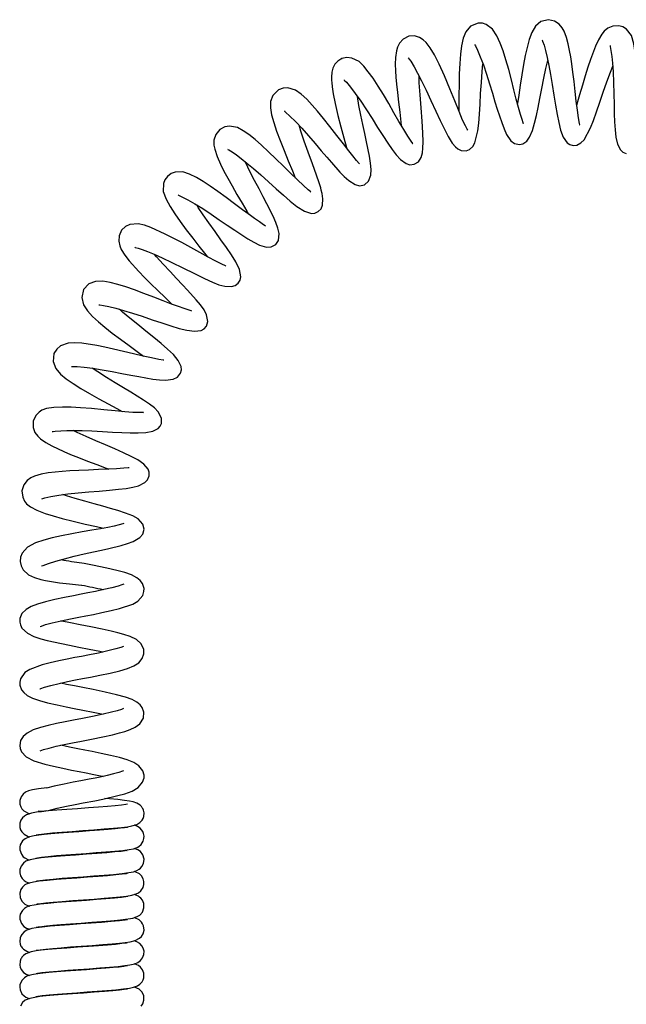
# Model space of a CAD drawing. Header units: millimetres. Extents: x 3915.627 to 3915.89, y 1715.763 to 1716.205.
# Tile 2 of 3: x 3915.638 to 3915.775, y 1715.984 to 1716.205. Entities that reach past the tile are written whole.
import ezdxf

# ---------------------------------------------------------------- set-up
doc = ezdxf.new("R2010")
doc.units = ezdxf.units.MM
doc.layers.add('SANINDUSA', color=3, linetype='Continuous')

msp = doc.modelspace()

# ---------------------------------------------------------------- linework, layer by layer
at = {"layer": 'SANINDUSA', "flags": 128}
for points in [[(3915.741428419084, 1716.204585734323), (3915.739721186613, 1716.203899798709), (3915.738651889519, 1716.202681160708), (3915.738050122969, 1716.201187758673), (3915.737696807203, 1716.1995097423), (3915.737466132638, 1716.197636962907), (3915.737297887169, 1716.195510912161), (3915.737184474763, 1716.193195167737), (3915.737123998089, 1716.190772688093), (3915.737097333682, 1716.188380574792), (3915.737074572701, 1716.186125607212), (3915.737050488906, 1716.18489978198)], [(3915.751639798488, 1716.181953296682), (3915.751660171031, 1716.181943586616), (3915.751585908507, 1716.182135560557), (3915.75131613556, 1716.182895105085), (3915.750956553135, 1716.184069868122), (3915.750517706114, 1716.185631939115), (3915.750021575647, 1716.187498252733), (3915.749486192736, 1716.189590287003), (3915.748918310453, 1716.191836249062), (3915.748317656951, 1716.194130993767), (3915.747695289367, 1716.196324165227), (3915.747059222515, 1716.198335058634), (3915.746412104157, 1716.200109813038), (3915.745656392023, 1716.201774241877), (3915.74465741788, 1716.203273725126), (3915.743257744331, 1716.20431368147), (3915.742375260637, 1716.204564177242), (3915.741434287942, 1716.204585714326)], [(3915.757295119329, 1716.205379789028), (3915.755566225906, 1716.204954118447), (3915.754338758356, 1716.203911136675), (3915.753529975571, 1716.202523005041), (3915.752923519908, 1716.200904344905), (3915.75244466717, 1716.199153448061), (3915.75204210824, 1716.197314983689), (3915.751660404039, 1716.1952588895), (3915.751289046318, 1716.192995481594), (3915.750922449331, 1716.190610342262), (3915.750586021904, 1716.188403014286), (3915.750293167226, 1716.1865190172), (3915.75028889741, 1716.186492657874)], [(3915.764255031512, 1716.181696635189), (3915.764292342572, 1716.1817183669), (3915.764249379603, 1716.182025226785), (3915.764028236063, 1716.183257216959), (3915.763775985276, 1716.184984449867), (3915.763532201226, 1716.187001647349), (3915.763288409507, 1716.189212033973), (3915.763032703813, 1716.191490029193), (3915.762770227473, 1716.193603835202), (3915.762510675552, 1716.195464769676), (3915.762264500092, 1716.19704642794), (3915.762018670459, 1716.198453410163), (3915.76171655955, 1716.199922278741), (3915.761328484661, 1716.201399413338), (3915.760805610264, 1716.202800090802), (3915.760376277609, 1716.203573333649), (3915.759695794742, 1716.204381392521), (3915.758653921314, 1716.205065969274), (3915.75729209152, 1716.205381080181), (3915.75729209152, 1716.205381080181)], [(3915.773140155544, 1716.20401877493), (3915.771743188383, 1716.203941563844), (3915.770601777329, 1716.203448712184), (3915.769798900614, 1716.202778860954), (3915.769253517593, 1716.202108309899), (3915.768517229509, 1716.200857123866), (3915.767872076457, 1716.199454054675), (3915.76672771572, 1716.196411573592), (3915.766150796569, 1716.194687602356), (3915.76553932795, 1716.192744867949), (3915.764908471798, 1716.190627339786), (3915.76427225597, 1716.188428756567), (3915.763663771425, 1716.186340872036), (3915.763626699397, 1716.186219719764)], [(3915.776890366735, 1716.179478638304), (3915.776907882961, 1716.179463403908), (3915.776883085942, 1716.179676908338), (3915.776823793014, 1716.180484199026), (3915.776796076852, 1716.181667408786), (3915.776797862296, 1716.183171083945), (3915.77682150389, 1716.184959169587), (3915.776861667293, 1716.187009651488), (3915.7769100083, 1716.189269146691), (3915.776948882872, 1716.191640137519), (3915.776953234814, 1716.19393922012), (3915.77690219, 1716.19607791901), (3915.776776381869, 1716.198010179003), (3915.776503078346, 1716.199924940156), (3915.775926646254, 1716.201788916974), (3915.774826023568, 1716.203256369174), (3915.774034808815, 1716.203743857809), (3915.773134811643, 1716.204017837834)], [(3915.725813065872, 1716.201644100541), (3915.724572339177, 1716.201024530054), (3915.723725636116, 1716.200124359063), (3915.7232547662, 1716.199188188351), (3915.723016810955, 1716.198343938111), (3915.722827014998, 1716.196871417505), (3915.722785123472, 1716.195352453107), (3915.722829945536, 1716.193858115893), (3915.722920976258, 1716.192434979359), (3915.723058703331, 1716.190838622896), (3915.723251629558, 1716.188962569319), (3915.723495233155, 1716.186833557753), (3915.723772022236, 1716.184540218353), (3915.724043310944, 1716.182315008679), (3915.724131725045, 1716.181559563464)], [(3915.739078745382, 1716.180510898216), (3915.739092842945, 1716.180502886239), (3915.738939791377, 1716.180746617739), (3915.73854948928, 1716.181472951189), (3915.737939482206, 1716.182788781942), (3915.737131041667, 1716.184701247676), (3915.736163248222, 1716.187086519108), (3915.735049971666, 1716.189825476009), (3915.733820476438, 1716.192741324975), (3915.73264156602, 1716.19536872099), (3915.731590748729, 1716.197477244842), (3915.730650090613, 1716.199065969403), (3915.729728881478, 1716.200265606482), (3915.729081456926, 1716.200871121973), (3915.728212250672, 1716.201405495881), (3915.727085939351, 1716.201718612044), (3915.725806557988, 1716.201642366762), (3915.725806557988, 1716.201642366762)], [(3915.740750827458, 1716.199759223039), (3915.740712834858, 1716.199751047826), (3915.740800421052, 1716.199532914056), (3915.741273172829, 1716.198548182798), (3915.741914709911, 1716.197031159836), (3915.742604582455, 1716.195191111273), (3915.743310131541, 1716.193129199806), (3915.743998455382, 1716.190955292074), (3915.744633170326, 1716.188853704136), (3915.745212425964, 1716.186923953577), (3915.745738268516, 1716.185214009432), (3915.746727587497, 1716.182214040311), (3915.747254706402, 1716.180817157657), (3915.747821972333, 1716.179559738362), (3915.74880211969, 1716.178142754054), (3915.749623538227, 1716.177526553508), (3915.750747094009, 1716.177289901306), (3915.750747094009, 1716.177289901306)], [(3915.755888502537, 1716.200732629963), (3915.7558613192, 1716.200739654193), (3915.75595373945, 1716.200517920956), (3915.75626776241, 1716.199669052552), (3915.756619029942, 1716.198438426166), (3915.756982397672, 1716.196895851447), (3915.757352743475, 1716.195086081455), (3915.757733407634, 1716.193023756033), (3915.758118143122, 1716.190770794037), (3915.758498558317, 1716.18842398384), (3915.75886191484, 1716.186157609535), (3915.759211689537, 1716.184067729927), (3915.75956265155, 1716.182216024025), (3915.759984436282, 1716.180504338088), (3915.760581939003, 1716.178928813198), (3915.761471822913, 1716.177681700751), (3915.762081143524, 1716.177274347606), (3915.762842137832, 1716.177074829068)], [(3915.771164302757, 1716.199551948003), (3915.771169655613, 1716.199369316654), (3915.77133632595, 1716.198414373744), (3915.771521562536, 1716.197088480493), (3915.771676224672, 1716.195562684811), (3915.771811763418, 1716.193610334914), (3915.771912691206, 1716.19122397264), (3915.771975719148, 1716.188664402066), (3915.7720264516, 1716.186298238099), (3915.772085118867, 1716.184205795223), (3915.772157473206, 1716.182360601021), (3915.772265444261, 1716.180581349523), (3915.7724501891, 1716.178901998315), (3915.772787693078, 1716.177387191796), (3915.773473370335, 1716.176053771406), (3915.774027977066, 1716.175543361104), (3915.774780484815, 1716.17522325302), (3915.774780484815, 1716.17522325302)], [(3915.710731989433, 1716.196613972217), (3915.709844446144, 1716.196077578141), (3915.709151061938, 1716.195336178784), (3915.708699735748, 1716.194471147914), (3915.70846779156, 1716.193536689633), (3915.708392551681, 1716.192452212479), (3915.70842094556, 1716.191686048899), (3915.708457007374, 1716.191221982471), (3915.70856620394, 1716.190255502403), (3915.708807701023, 1716.188718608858), (3915.709249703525, 1716.186490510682), (3915.709870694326, 1716.183844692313), (3915.71054829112, 1716.18124218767), (3915.711199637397, 1716.178808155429), (3915.711767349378, 1716.176632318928), (3915.711801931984, 1716.176492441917)], [(3915.726655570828, 1716.177539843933), (3915.726703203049, 1716.177530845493), (3915.726340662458, 1716.178022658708), (3915.725595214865, 1716.179138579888), (3915.724666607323, 1716.180648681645), (3915.723610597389, 1716.182447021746), (3915.722480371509, 1716.184425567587), (3915.721307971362, 1716.186481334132), (3915.720112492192, 1716.188516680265), (3915.718922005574, 1716.190444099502), (3915.717780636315, 1716.192180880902), (3915.716707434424, 1716.193678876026), (3915.715693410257, 1716.194914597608), (3915.714620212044, 1716.195934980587), (3915.712992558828, 1716.196756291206), (3915.711902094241, 1716.196865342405), (3915.710741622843, 1716.196618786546)], [(3915.725687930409, 1716.196805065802), (3915.725675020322, 1716.19680475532), (3915.725895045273, 1716.196512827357), (3915.726245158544, 1716.196021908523), (3915.727033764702, 1716.194754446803), (3915.72779940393, 1716.193371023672), (3915.728678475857, 1716.191651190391), (3915.729693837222, 1716.189548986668), (3915.730811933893, 1716.187154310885), (3915.731888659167, 1716.18482332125), (3915.732869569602, 1716.182713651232), (3915.733757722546, 1716.180853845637), (3915.734671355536, 1716.179093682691), (3915.735605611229, 1716.177610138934), (3915.73632879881, 1716.176760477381), (3915.736873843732, 1716.17630832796), (3915.737624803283, 1716.175933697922), (3915.738756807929, 1716.175866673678)], [(3915.738751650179, 1716.175867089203), (3915.739486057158, 1716.176140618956), (3915.740235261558, 1716.176826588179), (3915.740694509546, 1716.177636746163), (3915.741370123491, 1716.180349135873), (3915.741572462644, 1716.182106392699), (3915.741729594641, 1716.184134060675), (3915.741863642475, 1716.186368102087), (3915.74199700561, 1716.188754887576), (3915.74215187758, 1716.191250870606), (3915.742346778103, 1716.193740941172), (3915.742518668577, 1716.195420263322)], [(3915.750755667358, 1716.177289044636), (3915.751508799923, 1716.177456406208), (3915.75238061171, 1716.178069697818), (3915.753020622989, 1716.178959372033), (3915.753641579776, 1716.1804025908), (3915.754128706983, 1716.182054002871), (3915.754543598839, 1716.183807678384), (3915.754932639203, 1716.185634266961), (3915.755346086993, 1716.18767210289), (3915.755786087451, 1716.189902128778), (3915.75624902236, 1716.192238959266), (3915.756702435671, 1716.19438584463), (3915.757127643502, 1716.196186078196)], [(3915.762834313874, 1716.17707606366), (3915.763622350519, 1716.177143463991), (3915.76455707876, 1716.177628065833), (3915.765266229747, 1716.178359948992), (3915.766709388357, 1716.181005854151), (3915.767369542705, 1716.182693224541), (3915.768063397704, 1716.184640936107), (3915.76880094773, 1716.186782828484), (3915.76958073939, 1716.189047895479), (3915.770390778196, 1716.19135529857), (3915.771209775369, 1716.193596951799), (3915.771721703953, 1716.194907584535)], [(3915.727043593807, 1716.1728257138), (3915.727964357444, 1716.173397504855), (3915.728572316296, 1716.174341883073), (3915.728873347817, 1716.175386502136), (3915.72900375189, 1716.176439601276), (3915.729040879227, 1716.177896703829), (3915.728966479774, 1716.179891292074), (3915.728791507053, 1716.182544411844), (3915.728569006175, 1716.185558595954), (3915.728350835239, 1716.188498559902), (3915.728180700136, 1716.191183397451), (3915.728124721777, 1716.192734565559)], [(3915.711233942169, 1716.191837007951), (3915.711256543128, 1716.191791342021), (3915.711756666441, 1716.191284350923), (3915.712674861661, 1716.190199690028), (3915.713775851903, 1716.188738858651), (3915.715001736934, 1716.187001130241), (3915.716283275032, 1716.185091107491), (3915.717560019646, 1716.183108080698), (3915.718800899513, 1716.181142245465), (3915.719982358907, 1716.179281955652), (3915.721079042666, 1716.177605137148), (3915.722082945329, 1716.176152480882), (3915.722999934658, 1716.174944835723), (3915.723919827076, 1716.173924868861), (3915.725242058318, 1716.17297269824), (3915.726085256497, 1716.172725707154), (3915.727044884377, 1716.172827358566)], [(3915.696491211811, 1716.189594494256), (3915.695214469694, 1716.188322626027), (3915.694715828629, 1716.186929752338), (3915.694682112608, 1716.18552372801), (3915.694929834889, 1716.18398512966), (3915.695403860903, 1716.182240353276), (3915.696058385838, 1716.180279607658), (3915.696848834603, 1716.178145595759), (3915.697735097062, 1716.175896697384), (3915.698676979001, 1716.173601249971), (3915.699616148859, 1716.171355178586), (3915.700270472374, 1716.169779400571)], [(3915.714706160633, 1716.172916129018), (3915.7146308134, 1716.173039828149), (3915.714053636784, 1716.173707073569), (3915.71323113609, 1716.174693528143), (3915.712287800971, 1716.175871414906), (3915.711089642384, 1716.177402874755), (3915.709629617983, 1716.179288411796), (3915.70806967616, 1716.181297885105), (3915.706607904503, 1716.18314616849), (3915.705283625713, 1716.184762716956), (3915.704067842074, 1716.186168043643), (3915.702839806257, 1716.187467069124), (3915.701597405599, 1716.188597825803), (3915.700283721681, 1716.189506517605), (3915.698565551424, 1716.190042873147), (3915.697526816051, 1716.189978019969), (3915.696485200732, 1716.18958990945)], [(3915.715875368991, 1716.168235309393), (3915.716741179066, 1716.168990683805), (3915.717257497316, 1716.170412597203), (3915.717322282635, 1716.171677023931), (3915.717199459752, 1716.173103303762), (3915.716967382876, 1716.174647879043), (3915.716327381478, 1716.177917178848), (3915.71593421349, 1716.179738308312), (3915.715491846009, 1716.181747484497), (3915.715027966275, 1716.183896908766), (3915.714587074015, 1716.186099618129), (3915.714240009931, 1716.188080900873)], [(3915.697824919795, 1716.184871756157), (3915.697810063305, 1716.184819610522), (3915.698068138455, 1716.184579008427), (3915.699069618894, 1716.183693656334), (3915.700343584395, 1716.182444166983), (3915.701747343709, 1716.180943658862), (3915.703228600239, 1716.17926868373), (3915.704726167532, 1716.177519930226), (3915.706114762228, 1716.175882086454), (3915.707345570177, 1716.174436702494), (3915.708403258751, 1716.173206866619), (3915.710293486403, 1716.171075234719), (3915.711280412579, 1716.170049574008), (3915.712282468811, 1716.169139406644), (3915.713744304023, 1716.168240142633), (3915.714745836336, 1716.168003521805), (3915.715873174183, 1716.168233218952)], [(3915.705410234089, 1716.16216251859), (3915.706054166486, 1716.162816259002), (3915.706393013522, 1716.163623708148), (3915.706484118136, 1716.16503330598), (3915.706306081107, 1716.166269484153), (3915.706125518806, 1716.167028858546), (3915.705993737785, 1716.16751972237), (3915.705657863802, 1716.16862467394), (3915.70505154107, 1716.170406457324), (3915.704143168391, 1716.172932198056), (3915.703182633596, 1716.175584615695), (3915.702297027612, 1716.178069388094), (3915.701540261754, 1716.180276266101), (3915.701108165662, 1716.181626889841)], [(3915.683309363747, 1716.180693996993), (3915.682350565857, 1716.179518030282), (3915.681959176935, 1716.178262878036), (3915.681961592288, 1716.177166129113), (3915.682134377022, 1716.176262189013), (3915.68270014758, 1716.174552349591), (3915.683426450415, 1716.172876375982), (3915.684195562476, 1716.171314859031), (3915.685043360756, 1716.16971895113), (3915.686033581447, 1716.167956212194), (3915.687135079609, 1716.166062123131), (3915.688294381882, 1716.164088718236), (3915.689365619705, 1716.162248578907), (3915.689736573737, 1716.161599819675)], [(3915.703716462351, 1716.166624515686), (3915.703761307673, 1716.16664581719), (3915.703185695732, 1716.167098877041), (3915.702094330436, 1716.168046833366), (3915.700746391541, 1716.16931364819), (3915.699219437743, 1716.170807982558), (3915.697587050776, 1716.172430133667), (3915.695920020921, 1716.174069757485), (3915.694267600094, 1716.175645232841), (3915.692683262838, 1716.177098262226), (3915.691201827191, 1716.178391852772), (3915.68982584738, 1716.179501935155), (3915.68855059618, 1716.180395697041), (3915.687250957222, 1716.181079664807), (3915.685452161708, 1716.181434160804), (3915.684365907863, 1716.181246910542), (3915.683310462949, 1716.180696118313)], [(3915.685137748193, 1716.176201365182), (3915.685112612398, 1716.176190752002), (3915.685319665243, 1716.176078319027), (3915.686062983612, 1716.175632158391), (3915.687019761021, 1716.174959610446), (3915.688115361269, 1716.174119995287), (3915.689364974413, 1716.173108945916), (3915.690826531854, 1716.171878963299), (3915.692473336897, 1716.170446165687), (3915.694241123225, 1716.168865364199), (3915.695970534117, 1716.167301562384), (3915.697596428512, 1716.165845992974), (3915.699089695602, 1716.164555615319), (3915.700632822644, 1716.163337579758), (3915.702305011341, 1716.162290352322), (3915.703941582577, 1716.161779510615), (3915.704694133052, 1716.161841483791), (3915.705413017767, 1716.162164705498)], [(3915.695881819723, 1716.154736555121), (3915.696517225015, 1716.155700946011), (3915.69663458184, 1716.157214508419), (3915.696360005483, 1716.158443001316), (3915.69586685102, 1716.159754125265), (3915.695247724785, 1716.161128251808), (3915.69384333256, 1716.163939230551), (3915.693026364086, 1716.165508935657), (3915.692096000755, 1716.167272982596), (3915.691079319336, 1716.169197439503), (3915.690041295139, 1716.171209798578), (3915.689093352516, 1716.173156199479), (3915.688972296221, 1716.173426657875)], [(3915.693544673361, 1716.158929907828), (3915.693471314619, 1716.159002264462), (3915.693138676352, 1716.159213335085), (3915.692188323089, 1716.159851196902), (3915.691116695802, 1716.160601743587), (3915.689881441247, 1716.161493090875), (3915.688376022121, 1716.162602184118), (3915.686612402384, 1716.163919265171), (3915.684695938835, 1716.165350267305), (3915.682851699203, 1716.166696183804), (3915.681136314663, 1716.167893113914), (3915.679554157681, 1716.168928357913), (3915.677990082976, 1716.169851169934), (3915.676445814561, 1716.170606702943), (3915.674915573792, 1716.171095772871), (3915.673206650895, 1716.171074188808), (3915.672300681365, 1716.170724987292), (3915.671476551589, 1716.170109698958)], [(3915.671475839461, 1716.170110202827), (3915.670918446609, 1716.1693501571), (3915.670576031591, 1716.168489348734), (3915.67054952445, 1716.166697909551), (3915.671157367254, 1716.164937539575), (3915.672060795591, 1716.163290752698), (3915.673110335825, 1716.161678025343), (3915.674343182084, 1716.159925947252), (3915.675717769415, 1716.158070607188), (3915.677174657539, 1716.156181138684), (3915.6785797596, 1716.154401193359), (3915.679850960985, 1716.152796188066), (3915.680442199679, 1716.152038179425)], [(3915.673884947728, 1716.165916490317), (3915.67388041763, 1716.165914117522), (3915.673984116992, 1716.165840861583), (3915.674740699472, 1716.165504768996), (3915.676046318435, 1716.164846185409), (3915.677638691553, 1716.163937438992), (3915.679419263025, 1716.162837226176), (3915.681295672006, 1716.16160961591), (3915.68316187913, 1716.160347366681), (3915.684956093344, 1716.159125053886), (3915.686633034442, 1716.157995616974), (3915.689614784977, 1716.15606176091), (3915.690948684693, 1716.155272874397), (3915.692172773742, 1716.154653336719), (3915.693819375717, 1716.154172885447), (3915.694850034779, 1716.154210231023), (3915.695878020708, 1716.154733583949)], [(3915.687437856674, 1716.146084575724), (3915.687839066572, 1716.146764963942), (3915.687983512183, 1716.147501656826), (3915.68767688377, 1716.149138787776), (3915.686867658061, 1716.150852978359), (3915.685871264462, 1716.152473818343), (3915.684780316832, 1716.154071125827), (3915.683536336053, 1716.155820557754), (3915.682192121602, 1716.157690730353), (3915.680821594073, 1716.159613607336), (3915.679549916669, 1716.161442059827), (3915.678433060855, 1716.163106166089), (3915.678071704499, 1716.163669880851)], [(3915.684627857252, 1716.149920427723), (3915.684635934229, 1716.149923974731), (3915.684527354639, 1716.14998846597), (3915.683742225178, 1716.150327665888), (3915.68237032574, 1716.151001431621), (3915.680684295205, 1716.151904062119), (3915.678774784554, 1716.152961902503), (3915.676748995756, 1716.154089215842), (3915.674732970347, 1716.155191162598), (3915.672799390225, 1716.156215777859), (3915.671005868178, 1716.157129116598), (3915.667768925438, 1716.15860494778), (3915.666312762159, 1716.159113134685), (3915.664865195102, 1716.159420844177), (3915.663029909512, 1716.159279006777), (3915.662034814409, 1716.158807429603), (3915.661168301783, 1716.157995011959)], [(3915.661170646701, 1716.157997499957), (3915.660595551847, 1716.156735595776), (3915.66050433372, 1716.155505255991), (3915.660729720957, 1716.154482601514), (3915.661079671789, 1716.153675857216), (3915.66187363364, 1716.152394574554), (3915.662844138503, 1716.151125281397), (3915.665038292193, 1716.148670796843), (3915.666303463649, 1716.147372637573), (3915.667746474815, 1716.145942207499), (3915.669325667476, 1716.144405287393), (3915.670963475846, 1716.1428160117), (3915.672495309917, 1716.141320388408)], [(3915.664112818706, 1716.154167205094), (3915.66424956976, 1716.154115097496), (3915.664919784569, 1716.153934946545), (3915.665809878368, 1716.153646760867), (3915.666983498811, 1716.153199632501), (3915.668483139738, 1716.152565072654), (3915.670326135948, 1716.151730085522), (3915.672502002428, 1716.150697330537), (3915.674948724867, 1716.149498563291), (3915.677535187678, 1716.148215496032), (3915.679814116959, 1716.147106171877), (3915.681643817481, 1716.146276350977), (3915.683078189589, 1716.145718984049), (3915.684377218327, 1716.145361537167), (3915.685937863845, 1716.145291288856), (3915.686729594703, 1716.145530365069), (3915.68744049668, 1716.146086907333)], [(3915.680246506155, 1716.136363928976), (3915.6805998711, 1716.1374632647), (3915.680309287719, 1716.138955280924), (3915.67972032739, 1716.140065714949), (3915.678906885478, 1716.141184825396), (3915.677968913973, 1716.14230764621), (3915.675986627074, 1716.144492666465), (3915.674850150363, 1716.14571152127), (3915.673533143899, 1716.147113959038), (3915.672060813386, 1716.148677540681), (3915.670507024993, 1716.150344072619), (3915.669033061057, 1716.151979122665), (3915.668569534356, 1716.152525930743)], [(3915.676938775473, 1716.139793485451), (3915.676809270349, 1716.139845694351), (3915.676404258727, 1716.139959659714), (3915.675273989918, 1716.140321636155), (3915.673935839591, 1716.140788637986), (3915.672379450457, 1716.141363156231), (3915.670535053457, 1716.14207087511), (3915.668432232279, 1716.142895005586), (3915.666194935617, 1716.143760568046), (3915.664062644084, 1716.144543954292), (3915.662104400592, 1716.145210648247), (3915.660327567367, 1716.145756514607), (3915.658592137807, 1716.146200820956), (3915.656903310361, 1716.146477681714), (3915.655314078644, 1716.146458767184), (3915.653819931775, 1716.145901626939), (3915.652611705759, 1716.14462331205)], [(3915.6526083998, 1716.144617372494), (3915.652181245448, 1716.142806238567), (3915.652575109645, 1716.141200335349), (3915.653455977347, 1716.139853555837), (3915.654630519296, 1716.138582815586), (3915.655971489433, 1716.137352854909), (3915.657419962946, 1716.136133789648), (3915.659064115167, 1716.134825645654), (3915.660894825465, 1716.13343705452), (3915.662840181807, 1716.132010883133), (3915.664634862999, 1716.130706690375), (3915.666099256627, 1716.129628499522)], [(3915.656058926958, 1716.141211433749), (3915.656040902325, 1716.141193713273), (3915.656256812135, 1716.141168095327), (3915.657103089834, 1716.141049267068), (3915.658315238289, 1716.140801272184), (3915.659835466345, 1716.140425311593), (3915.661612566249, 1716.13992886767), (3915.663614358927, 1716.139315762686), (3915.665784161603, 1716.138602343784), (3915.668037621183, 1716.13783660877), (3915.670221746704, 1716.137101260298), (3915.672259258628, 1716.13644274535), (3915.674095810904, 1716.135891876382), (3915.675845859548, 1716.135456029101), (3915.677549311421, 1716.135231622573), (3915.679070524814, 1716.135430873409), (3915.679713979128, 1716.135780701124), (3915.680244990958, 1716.136362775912)], [(3915.674441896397, 1716.12576964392), (3915.674645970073, 1716.126531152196), (3915.674592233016, 1716.127263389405), (3915.673930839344, 1716.128661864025), (3915.67281397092, 1716.129990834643), (3915.671503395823, 1716.13123671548), (3915.670058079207, 1716.132478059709), (3915.668414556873, 1716.133824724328), (3915.666630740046, 1716.135255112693), (3915.664784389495, 1716.136734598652), (3915.663008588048, 1716.138188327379), (3915.661389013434, 1716.139568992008), (3915.660703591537, 1716.140182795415)], [(3915.670661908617, 1716.1286939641), (3915.670677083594, 1716.128711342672), (3915.670505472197, 1716.128748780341), (3915.669527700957, 1716.128897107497), (3915.667928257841, 1716.129214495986), (3915.665990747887, 1716.129653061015), (3915.663820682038, 1716.130164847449), (3915.66155499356, 1716.130701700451), (3915.659374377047, 1716.131206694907), (3915.657358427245, 1716.131651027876), (3915.655554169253, 1716.132017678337), (3915.652210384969, 1716.132538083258), (3915.650649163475, 1716.132637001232), (3915.649126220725, 1716.132547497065), (3915.647384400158, 1716.131921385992), (3915.646554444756, 1716.131203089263), (3915.645939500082, 1716.130192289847)], [(3915.645940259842, 1716.130194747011), (3915.645752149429, 1716.128390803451), (3915.646339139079, 1716.12686036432), (3915.647395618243, 1716.12560683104), (3915.648708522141, 1716.124506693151), (3915.650228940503, 1716.123452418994), (3915.651998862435, 1716.122350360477), (3915.653964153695, 1716.121207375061), (3915.656045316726, 1716.120045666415), (3915.658112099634, 1716.118915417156), (3915.660066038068, 1716.117853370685), (3915.661325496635, 1716.117164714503)], [(3915.649878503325, 1716.127333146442), (3915.649865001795, 1716.127299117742), (3915.650081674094, 1716.127281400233), (3915.651131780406, 1716.127266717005), (3915.652748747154, 1716.127140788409), (3915.654676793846, 1716.126891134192), (3915.656815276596, 1716.12654868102), (3915.659056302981, 1716.126149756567), (3915.661228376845, 1716.125744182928), (3915.663241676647, 1716.125363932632), (3915.665049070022, 1716.125026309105), (3915.668228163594, 1716.124479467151), (3915.669708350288, 1716.124292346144), (3915.671069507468, 1716.124217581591), (3915.672777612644, 1716.124438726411), (3915.673710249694, 1716.124884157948), (3915.674443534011, 1716.125771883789), (3915.674443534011, 1716.125771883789)], [(3915.670120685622, 1716.114470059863), (3915.670150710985, 1716.115686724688), (3915.669404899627, 1716.117082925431), (3915.668535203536, 1716.117969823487), (3915.667406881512, 1716.118855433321), (3915.66610218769, 1716.11974390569), (3915.664695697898, 1716.120631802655), (3915.663226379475, 1716.121529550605), (3915.661576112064, 1716.122529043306), (3915.659738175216, 1716.123642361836), (3915.657768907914, 1716.124845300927), (3915.655800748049, 1716.12607703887), (3915.654529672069, 1716.126910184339)], [(3915.666048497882, 1716.116899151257), (3915.666077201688, 1716.116923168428), (3915.665721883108, 1716.11691262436), (3915.665154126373, 1716.116912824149), (3915.663661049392, 1716.116977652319), (3915.661876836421, 1716.117112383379), (3915.659701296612, 1716.117318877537), (3915.657150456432, 1716.117581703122), (3915.654379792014, 1716.117844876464), (3915.651878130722, 1716.118030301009), (3915.649783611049, 1716.11813561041), (3915.64786887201, 1716.118171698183), (3915.645879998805, 1716.118087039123), (3915.644221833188, 1716.1178092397), (3915.643211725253, 1716.11743347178), (3915.642581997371, 1716.117031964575), (3915.641882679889, 1716.116292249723), (3915.641282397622, 1716.114995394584)], [(3915.641282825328, 1716.114995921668), (3915.641254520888, 1716.113601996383), (3915.641657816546, 1716.112433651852), (3915.642266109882, 1716.11158793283), (3915.642900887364, 1716.110994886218), (3915.644109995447, 1716.110161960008), (3915.645434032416, 1716.109421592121), (3915.648139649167, 1716.108139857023), (3915.649659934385, 1716.107492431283), (3915.651443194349, 1716.10677799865), (3915.653461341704, 1716.106008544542), (3915.655621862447, 1716.105201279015), (3915.657706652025, 1716.104412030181), (3915.658290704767, 1716.10418314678)], [(3915.64554815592, 1716.112669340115), (3915.645717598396, 1716.112677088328), (3915.64618851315, 1716.11274315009), (3915.647448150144, 1716.112842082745), (3915.648812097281, 1716.112891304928), (3915.650359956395, 1716.112904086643), (3915.652249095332, 1716.112877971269), (3915.654459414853, 1716.112802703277), (3915.656857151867, 1716.112680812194), (3915.659138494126, 1716.112551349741), (3915.661217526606, 1716.11244506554), (3915.663082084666, 1716.112377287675), (3915.664888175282, 1716.112365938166), (3915.666615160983, 1716.112463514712), (3915.668157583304, 1716.112752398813), (3915.669369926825, 1716.113361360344), (3915.669816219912, 1716.113839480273), (3915.670120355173, 1716.114470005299)], [(3915.667377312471, 1716.102709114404), (3915.667367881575, 1716.103506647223), (3915.667118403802, 1716.10419841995), (3915.666148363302, 1716.105336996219), (3915.664811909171, 1716.106263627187), (3915.663291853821, 1716.107074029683), (3915.661595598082, 1716.107873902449), (3915.659658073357, 1716.108737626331), (3915.657546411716, 1716.109650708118), (3915.655343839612, 1716.110591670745), (3915.653179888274, 1716.11153276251), (3915.651159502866, 1716.112459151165), (3915.650260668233, 1716.112903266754)], [(3915.662882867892, 1716.104457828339), (3915.662882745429, 1716.104491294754), (3915.662659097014, 1716.104484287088), (3915.661632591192, 1716.104387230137), (3915.660045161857, 1716.104274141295), (3915.658114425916, 1716.104174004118), (3915.655950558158, 1716.10408191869), (3915.653680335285, 1716.103995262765), (3915.65151156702, 1716.103906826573), (3915.649538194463, 1716.103804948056), (3915.647801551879, 1716.103684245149), (3915.646226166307, 1716.103537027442), (3915.644623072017, 1716.103329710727), (3915.643048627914, 1716.103033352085), (3915.641574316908, 1716.102607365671), (3915.640763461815, 1716.102239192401), (3915.639906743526, 1716.101627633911), (3915.639149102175, 1716.100648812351), (3915.638732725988, 1716.099322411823), (3915.638732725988, 1716.099322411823)], [(3915.643177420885, 1716.097514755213), (3915.643213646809, 1716.097508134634), (3915.643862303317, 1716.097713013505), (3915.645217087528, 1716.098037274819), (3915.646999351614, 1716.098341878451), (3915.649089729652, 1716.098612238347), (3915.651372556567, 1716.098845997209), (3915.653750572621, 1716.099054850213), (3915.656126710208, 1716.099255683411), (3915.65840531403, 1716.099457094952), (3915.660454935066, 1716.099656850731), (3915.662204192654, 1716.099863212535), (3915.663662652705, 1716.100101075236), (3915.664948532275, 1716.100431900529), (3915.666398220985, 1716.101163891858), (3915.667015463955, 1716.101801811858), (3915.667376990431, 1716.102706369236)], [(3915.63873263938, 1716.099323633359), (3915.638888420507, 1716.097913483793), (3915.639313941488, 1716.096992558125), (3915.639783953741, 1716.096408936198), (3915.640620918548, 1716.095726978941), (3915.642093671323, 1716.094930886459), (3915.643944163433, 1716.094217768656), (3915.645779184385, 1716.093646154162), (3915.647816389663, 1716.093085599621), (3915.650268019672, 1716.092468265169), (3915.652992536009, 1716.091827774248), (3915.65547271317, 1716.09126404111), (3915.657054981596, 1716.090900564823)], [(3915.666247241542, 1716.090666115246), (3915.665955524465, 1716.091836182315), (3915.66485542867, 1716.092983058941), (3915.663671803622, 1716.093649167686), (3915.662026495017, 1716.094311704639), (3915.660316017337, 1716.094869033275), (3915.658674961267, 1716.095347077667), (3915.656943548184, 1716.095828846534), (3915.655007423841, 1716.096362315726), (3915.652914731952, 1716.096946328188), (3915.65073761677, 1716.097576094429), (3915.648727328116, 1716.098190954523), (3915.647909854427, 1716.098459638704)], [(3915.661660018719, 1716.091909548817), (3915.661671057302, 1716.091931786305), (3915.661451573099, 1716.091860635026), (3915.660648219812, 1716.091632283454), (3915.659500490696, 1716.091368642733), (3915.658084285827, 1716.091086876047), (3915.65640710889, 1716.090783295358), (3915.65444863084, 1716.090445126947), (3915.652254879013, 1716.090063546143), (3915.64992564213, 1716.089632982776), (3915.647663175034, 1716.089177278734), (3915.645561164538, 1716.088708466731), (3915.64366809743, 1716.088219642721), (3915.641790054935, 1716.087587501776), (3915.640010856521, 1716.086641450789), (3915.638747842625, 1716.085241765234), (3915.638421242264, 1716.084361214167), (3915.63832891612, 1716.083422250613)], [(3915.643123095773, 1716.082421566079), (3915.643156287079, 1716.082386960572), (3915.643465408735, 1716.082500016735), (3915.644668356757, 1716.082951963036), (3915.646340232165, 1716.083482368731), (3915.648303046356, 1716.084026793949), (3915.650461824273, 1716.084573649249), (3915.652698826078, 1716.085099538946), (3915.654797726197, 1716.085567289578), (3915.656661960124, 1716.085976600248), (3915.65825862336, 1716.086333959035), (3915.661072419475, 1716.087024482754), (3915.662466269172, 1716.087437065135), (3915.663761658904, 1716.08791675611), (3915.665253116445, 1716.088797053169), (3915.66592848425, 1716.089569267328), (3915.666247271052, 1716.09066705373)], [(3915.638328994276, 1716.083421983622), (3915.638537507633, 1716.082388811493), (3915.638978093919, 1716.081524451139), (3915.640184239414, 1716.080410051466), (3915.641569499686, 1716.079770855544), (3915.643014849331, 1716.079349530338), (3915.64401393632, 1716.079126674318), (3915.645388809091, 1716.078872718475), (3915.647190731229, 1716.078602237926), (3915.649440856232, 1716.078334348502), (3915.652104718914, 1716.078079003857), (3915.652217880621, 1716.078068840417)], [(3915.642826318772, 1716.068772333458), (3915.642853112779, 1716.068767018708), (3915.643098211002, 1716.068869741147), (3915.644015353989, 1716.069178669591), (3915.645522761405, 1716.06957341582), (3915.647584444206, 1716.07005394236), (3915.649679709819, 1716.070499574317), (3915.651552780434, 1716.070869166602), (3915.653128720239, 1716.071163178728), (3915.654830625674, 1716.071490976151), (3915.656746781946, 1716.071883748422), (3915.658776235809, 1716.072331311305), (3915.660698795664, 1716.07279610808), (3915.663716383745, 1716.073810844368), (3915.664837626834, 1716.074468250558), (3915.665931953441, 1716.075765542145), (3915.666193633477, 1716.076606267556), (3915.666209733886, 1716.077316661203), (3915.665838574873, 1716.078471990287), (3915.665366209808, 1716.079109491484), (3915.664610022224, 1716.079736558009), (3915.663399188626, 1716.080377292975), (3915.661857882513, 1716.08093386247), (3915.660086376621, 1716.081407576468), (3915.657804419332, 1716.081933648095), (3915.654594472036, 1716.082603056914), (3915.652703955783, 1716.08296689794), (3915.652227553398, 1716.083056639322), (3915.652227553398, 1716.083056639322)], [(3915.661660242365, 1716.078304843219), (3915.661671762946, 1716.078322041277), (3915.661246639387, 1716.078143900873), (3915.660352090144, 1716.07785191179), (3915.658972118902, 1716.077489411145), (3915.657163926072, 1716.077060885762), (3915.655306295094, 1716.076658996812), (3915.653566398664, 1716.076310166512), (3915.65202808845, 1716.076020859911), (3915.65033627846, 1716.075699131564), (3915.648330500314, 1716.07529515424), (3915.646117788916, 1716.074817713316), (3915.643992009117, 1716.074316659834), (3915.642222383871, 1716.073816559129), (3915.640770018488, 1716.073253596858), (3915.639638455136, 1716.072601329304), (3915.63872026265, 1716.071655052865), (3915.638266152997, 1716.070551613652), (3915.638218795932, 1716.070125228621), (3915.638234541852, 1716.069711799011), (3915.638367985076, 1716.069113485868), (3915.638736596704, 1716.068371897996), (3915.639949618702, 1716.067233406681), (3915.641419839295, 1716.066515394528), (3915.642955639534, 1716.066005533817), (3915.64438387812, 1716.065634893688), (3915.647597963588, 1716.064904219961), (3915.649444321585, 1716.0645241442), (3915.651547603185, 1716.06411951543), (3915.653886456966, 1716.063675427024), (3915.656288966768, 1716.063178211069), (3915.656972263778, 1716.063023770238)], [(3915.642770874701, 1716.054733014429), (3915.642812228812, 1716.054744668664), (3915.642978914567, 1716.054817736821), (3915.643826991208, 1716.055118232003), (3915.645233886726, 1716.055500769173), (3915.647088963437, 1716.055942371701), (3915.649007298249, 1716.056360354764), (3915.650798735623, 1716.056723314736), (3915.652376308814, 1716.057023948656), (3915.654137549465, 1716.057355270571), (3915.656247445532, 1716.057779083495), (3915.65858205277, 1716.058287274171), (3915.66075411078, 1716.058811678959), (3915.662519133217, 1716.05933223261), (3915.663933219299, 1716.059918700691), (3915.665011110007, 1716.060607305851), (3915.665811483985, 1716.061533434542), (3915.666190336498, 1716.062582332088), (3915.666166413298, 1716.063596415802), (3915.665595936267, 1716.064826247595), (3915.664499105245, 1716.065803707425), (3915.663110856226, 1716.066491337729), (3915.661646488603, 1716.066995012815), (3915.66029830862, 1716.067355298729), (3915.658792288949, 1716.067712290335), (3915.656769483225, 1716.068157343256), (3915.654265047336, 1716.0686680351), (3915.651829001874, 1716.069128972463), (3915.649620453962, 1716.069559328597), (3915.647676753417, 1716.0699719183), (3915.647453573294, 1716.070023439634)], [(3915.661621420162, 1716.064276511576), (3915.661598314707, 1716.06428242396), (3915.661011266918, 1716.064055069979), (3915.659859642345, 1716.063714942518), (3915.658077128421, 1716.063271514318), (3915.655925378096, 1716.062789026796), (3915.653896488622, 1716.062374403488), (3915.652160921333, 1716.062045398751), (3915.650623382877, 1716.061754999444), (3915.648892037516, 1716.061411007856), (3915.647000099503, 1716.061012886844), (3915.64505639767, 1716.060574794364), (3915.643290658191, 1716.060136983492), (3915.640471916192, 1716.059111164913), (3915.639387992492, 1716.058404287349), (3915.63839190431, 1716.057005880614), (3915.638223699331, 1716.056220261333), (3915.638257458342, 1716.055548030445), (3915.6386568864, 1716.054485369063), (3915.63912940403, 1716.053881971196), (3915.639897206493, 1716.053266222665), (3915.641100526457, 1716.052643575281), (3915.642652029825, 1716.052094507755), (3915.644510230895, 1716.051604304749), (3915.646619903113, 1716.05111622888), (3915.64864922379, 1716.05068482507), (3915.650463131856, 1716.05032451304), (3915.65242670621, 1716.049956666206), (3915.65475681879, 1716.049500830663), (3915.656989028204, 1716.049021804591)], [(3915.642829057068, 1716.040778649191), (3915.64286479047, 1716.040775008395), (3915.643592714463, 1716.041044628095), (3915.644837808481, 1716.041400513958), (3915.646449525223, 1716.041794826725), (3915.648256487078, 1716.042200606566), (3915.650119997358, 1716.042588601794), (3915.652136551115, 1716.04297934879), (3915.654418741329, 1716.043409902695), (3915.656928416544, 1716.04392224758), (3915.659082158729, 1716.044401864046), (3915.660687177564, 1716.044792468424), (3915.661906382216, 1716.045129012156), (3915.663096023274, 1716.045542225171), (3915.664214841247, 1716.046066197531), (3915.665272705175, 1716.046850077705), (3915.666067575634, 1716.048093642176), (3915.666190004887, 1716.049468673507), (3915.665787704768, 1716.050559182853), (3915.665316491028, 1716.051161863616), (3915.664604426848, 1716.051741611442), (3915.663537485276, 1716.05231592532), (3915.662036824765, 1716.052875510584), (3915.660049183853, 1716.053414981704), (3915.657460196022, 1716.054008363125), (3915.654786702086, 1716.054564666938), (3915.65245789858, 1716.05501268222), (3915.650545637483, 1716.055374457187), (3915.648736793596, 1716.055742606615), (3915.647463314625, 1716.056023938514)], [(3915.661616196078, 1716.050266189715), (3915.661625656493, 1716.050288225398), (3915.661101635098, 1716.050092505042), (3915.66018157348, 1716.049804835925), (3915.658869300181, 1716.049463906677), (3915.656994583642, 1716.049022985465), (3915.654640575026, 1716.048522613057), (3915.652359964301, 1716.048082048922), (3915.65030460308, 1716.047693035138), (3915.648421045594, 1716.047314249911), (3915.646506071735, 1716.04690479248), (3915.644635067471, 1716.046475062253), (3915.642890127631, 1716.046024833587), (3915.641260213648, 1716.04546745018), (3915.639881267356, 1716.044769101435), (3915.638967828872, 1716.043988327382), (3915.63842193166, 1716.043091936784), (3915.638218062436, 1716.041950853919), (3915.638311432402, 1716.041301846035), (3915.638620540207, 1716.040556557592), (3915.639657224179, 1716.039429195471), (3915.641434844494, 1716.038509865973), (3915.643847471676, 1716.037770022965), (3915.645839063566, 1716.037291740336), (3915.647943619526, 1716.036831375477), (3915.649905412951, 1716.03643297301), (3915.651620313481, 1716.03610604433), (3915.653145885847, 1716.03581995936), (3915.654886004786, 1716.035474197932), (3915.656806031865, 1716.035065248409), (3915.656984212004, 1716.035023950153)], [(3915.64467786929, 1716.027357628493), (3915.64665592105, 1716.027842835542), (3915.648750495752, 1716.028306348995), (3915.65074067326, 1716.028712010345), (3915.652484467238, 1716.029043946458), (3915.655129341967, 1716.029550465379), (3915.656906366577, 1716.029917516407), (3915.660278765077, 1716.030689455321), (3915.661896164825, 1716.031126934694), (3915.663518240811, 1716.03172247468), (3915.664926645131, 1716.032540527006), (3915.665903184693, 1716.033707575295), (3915.666207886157, 1716.034716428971), (3915.666211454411, 1716.035300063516), (3915.665936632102, 1716.036273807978), (3915.665042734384, 1716.037413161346), (3915.663893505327, 1716.038147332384), (3915.66244016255, 1716.038742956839), (3915.660699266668, 1716.039254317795), (3915.658671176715, 1716.039739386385), (3915.656540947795, 1716.040205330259), (3915.654568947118, 1716.040608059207), (3915.652865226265, 1716.040936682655), (3915.651274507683, 1716.041233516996), (3915.649431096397, 1716.041597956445), (3915.647456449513, 1716.042020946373)], [(3915.661606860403, 1716.036262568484), (3915.661615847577, 1716.036283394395), (3915.66138624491, 1716.036192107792), (3915.660511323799, 1716.035898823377), (3915.659307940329, 1716.035574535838), (3915.657891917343, 1716.035228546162), (3915.65632817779, 1716.034876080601), (3915.655244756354, 1716.034646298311), (3915.653882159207, 1716.03437167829), (3915.65200851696, 1716.034017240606), (3915.650248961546, 1716.033682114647), (3915.648201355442, 1716.033268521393), (3915.645986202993, 1716.032788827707), (3915.644261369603, 1716.032380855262)], [(3915.644365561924, 1716.032405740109), (3915.642433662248, 1716.03218940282), (3915.641102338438, 1716.031972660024), (3915.640203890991, 1716.031740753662), (3915.639554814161, 1716.031457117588), (3915.639008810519, 1716.031052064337), (3915.638533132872, 1716.030430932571), (3915.638246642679, 1716.029569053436), (3915.638262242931, 1716.028751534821), (3915.638451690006, 1716.028148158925), (3915.638715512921, 1716.02769805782), (3915.639143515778, 1716.027245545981), (3915.640256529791, 1716.02665545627), (3915.640482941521, 1716.026599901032)], [(3915.641944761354, 1716.021864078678), (3915.641950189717, 1716.021857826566), (3915.642450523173, 1716.02194231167), (3915.643698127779, 1716.022109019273), (3915.64560101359, 1716.022297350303), (3915.647730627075, 1716.022463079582), (3915.650054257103, 1716.022638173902), (3915.652456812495, 1716.022819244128), (3915.654894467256, 1716.023002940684), (3915.657217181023, 1716.023178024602), (3915.659315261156, 1716.023342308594), (3915.661107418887, 1716.023517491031), (3915.662475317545, 1716.02369171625), (3915.663487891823, 1716.023868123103), (3915.664619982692, 1716.024220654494), (3915.665256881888, 1716.024609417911), (3915.665794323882, 1716.025196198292), (3915.666000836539, 1716.025572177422), (3915.666145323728, 1716.025992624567), (3915.666214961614, 1716.026782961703), (3915.666096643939, 1716.027395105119), (3915.665923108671, 1716.027805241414), (3915.665824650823, 1716.027974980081), (3915.665624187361, 1716.02824851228), (3915.665346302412, 1716.028529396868), (3915.664612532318, 1716.028992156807), (3915.663731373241, 1716.029291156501), (3915.662957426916, 1716.029449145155), (3915.661836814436, 1716.029612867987), (3915.660341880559, 1716.029779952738), (3915.658443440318, 1716.029946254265), (3915.65738221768, 1716.030026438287)], [(3915.662496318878, 1716.028751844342), (3915.662508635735, 1716.028759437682), (3915.662085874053, 1716.028689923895), (3915.661106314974, 1716.028551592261), (3915.659692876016, 1716.028397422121), (3915.657978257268, 1716.028249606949), (3915.655990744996, 1716.028099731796), (3915.653706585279, 1716.02792758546), (3915.651263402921, 1716.027743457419), (3915.648822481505, 1716.027559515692), (3915.646548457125, 1716.02738807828), (3915.644644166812, 1716.027231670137)], [(3915.644644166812, 1716.027231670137), (3915.644625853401, 1716.027230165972), (3915.643117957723, 1716.027075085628), (3915.641994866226, 1716.026929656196), (3915.64089319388, 1716.026733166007), (3915.639753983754, 1716.026363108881), (3915.639272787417, 1716.026076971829), (3915.638856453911, 1716.02569519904), (3915.638510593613, 1716.025189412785), (3915.638259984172, 1716.024452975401), (3915.638276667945, 1716.023478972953), (3915.638436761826, 1716.022981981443), (3915.638665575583, 1716.022569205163), (3915.639208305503, 1716.021988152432), (3915.640098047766, 1716.021503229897), (3915.64041787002, 1716.021413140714)], [(3915.662519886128, 1716.023561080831), (3915.662413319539, 1716.023546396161), (3915.661822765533, 1716.023449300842), (3915.660905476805, 1716.023327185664), (3915.659685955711, 1716.023196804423), (3915.65812017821, 1716.023060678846), (3915.656191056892, 1716.022914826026), (3915.653928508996, 1716.02274431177), (3915.651542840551, 1716.022564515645), (3915.649185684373, 1716.022386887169), (3915.647018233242, 1716.022223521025), (3915.645223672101, 1716.022083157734), (3915.643735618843, 1716.021942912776), (3915.642549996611, 1716.02180582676), (3915.641458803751, 1716.021644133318), (3915.640437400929, 1716.021421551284), (3915.639427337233, 1716.020986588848), (3915.638838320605, 1716.020473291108), (3915.638347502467, 1716.019601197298), (3915.638233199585, 1716.019058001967), (3915.638242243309, 1716.01847992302), (3915.63858864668, 1716.017488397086), (3915.639031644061, 1716.016938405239), (3915.639373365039, 1716.016663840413), (3915.640058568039, 1716.016317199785), (3915.640448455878, 1716.016209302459)], [(3915.641875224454, 1716.016637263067), (3915.642215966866, 1716.016702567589), (3915.643137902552, 1716.016840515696), (3915.644632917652, 1716.017008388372), (3915.646537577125, 1716.017173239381), (3915.648630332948, 1716.017330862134), (3915.650885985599, 1716.017500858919), (3915.653162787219, 1716.017672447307), (3915.65544456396, 1716.017844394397), (3915.657634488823, 1716.018009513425), (3915.659657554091, 1716.018172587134), (3915.661456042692, 1716.0183576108), (3915.662827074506, 1716.018546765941), (3915.663814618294, 1716.01874332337), (3915.664629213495, 1716.019018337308), (3915.665063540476, 1716.019261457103), (3915.665550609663, 1716.019682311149), (3915.666034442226, 1716.020451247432), (3915.66618743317, 1716.020996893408), (3915.666215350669, 1716.02157740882), (3915.666116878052, 1716.022129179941), (3915.665915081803, 1716.022619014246), (3915.665341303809, 1716.023339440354), (3915.664768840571, 1716.023729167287), (3915.664031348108, 1716.024014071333), (3915.663988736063, 1716.024024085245)], [(3915.662375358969, 1716.01831714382), (3915.662382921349, 1716.018324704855), (3915.661952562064, 1716.018269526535), (3915.661027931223, 1716.018141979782), (3915.659663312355, 1716.017994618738), (3915.657844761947, 1716.017839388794), (3915.655641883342, 1716.01767344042), (3915.653231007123, 1716.017491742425), (3915.650781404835, 1716.017307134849), (3915.648459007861, 1716.017132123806), (3915.646397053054, 1716.016976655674), (3915.644591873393, 1716.016826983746), (3915.643022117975, 1716.016663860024), (3915.641695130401, 1716.016483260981), (3915.640590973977, 1716.016262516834), (3915.639616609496, 1716.015898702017), (3915.639064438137, 1716.015506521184), (3915.638534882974, 1716.014833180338), (3915.638258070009, 1716.014041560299), (3915.638240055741, 1716.013297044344), (3915.638421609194, 1716.012617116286), (3915.638769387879, 1716.012027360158), (3915.639218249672, 1716.011579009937), (3915.639666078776, 1716.011291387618), (3915.64042242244, 1716.011012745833)], [(3915.64198170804, 1716.011465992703), (3915.642035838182, 1716.011467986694), (3915.642755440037, 1716.011587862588), (3915.643991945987, 1716.011741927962), (3915.645729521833, 1716.011908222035), (3915.647801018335, 1716.012068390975), (3915.650115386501, 1716.012242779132), (3915.652544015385, 1716.01242581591), (3915.654931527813, 1716.012605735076), (3915.657232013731, 1716.012779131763), (3915.659359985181, 1716.012946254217), (3915.66131317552, 1716.013140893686), (3915.662804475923, 1716.013343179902), (3915.663853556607, 1716.013554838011), (3915.664592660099, 1716.013802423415), (3915.665139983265, 1716.014114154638), (3915.665405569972, 1716.014334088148), (3915.665752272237, 1716.014733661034), (3915.666092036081, 1716.015408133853), (3915.666216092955, 1716.016365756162), (3915.665959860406, 1716.017331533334), (3915.665408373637, 1716.018077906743), (3915.66483157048, 1716.018495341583), (3915.664023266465, 1716.018813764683)], [(3915.662436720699, 1716.013141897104), (3915.662441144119, 1716.013154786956), (3915.662210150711, 1716.013112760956), (3915.661299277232, 1716.012976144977), (3915.659888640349, 1716.01281664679), (3915.658011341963, 1716.012652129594), (3915.655856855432, 1716.01248963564), (3915.653486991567, 1716.0123110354), (3915.651061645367, 1716.012128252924), (3915.648710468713, 1716.011951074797), (3915.646487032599, 1716.011783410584), (3915.64443532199, 1716.011612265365), (3915.642624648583, 1716.01141519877), (3915.641294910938, 1716.011214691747), (3915.640347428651, 1716.010995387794), (3915.639681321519, 1716.010734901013), (3915.63941169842, 1716.010578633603), (3915.639161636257, 1716.010393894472), (3915.638848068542, 1716.010086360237), (3915.638487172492, 1716.009543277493), (3915.638236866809, 1716.008692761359), (3915.638322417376, 1716.007697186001), (3915.6387695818, 1716.006828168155), (3915.639359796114, 1716.006276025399), (3915.64038239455, 1716.00581147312), (3915.640408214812, 1716.005805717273)], [(3915.642086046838, 1716.006304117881), (3915.642077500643, 1716.006294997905), (3915.642216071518, 1716.006304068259), (3915.642943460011, 1716.006414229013), (3915.644112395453, 1716.006554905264), (3915.645747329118, 1716.006709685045), (3915.647809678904, 1716.006869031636), (3915.650153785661, 1716.00704567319), (3915.652611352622, 1716.007230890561), (3915.655010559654, 1716.007411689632), (3915.657203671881, 1716.007576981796), (3915.659121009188, 1716.007725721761), (3915.660822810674, 1716.007886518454), (3915.662264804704, 1716.008061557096), (3915.663464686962, 1716.008265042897), (3915.664452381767, 1716.00854467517), (3915.664964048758, 1716.008799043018), (3915.665527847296, 1716.009259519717), (3915.666002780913, 1716.009977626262), (3915.6662026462, 1716.010703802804), (3915.666200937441, 1716.011327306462), (3915.666029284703, 1716.011977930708), (3915.665653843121, 1716.01261247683), (3915.665152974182, 1716.013090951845), (3915.664215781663, 1716.013557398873), (3915.664010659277, 1716.013607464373)], [(3915.662558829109, 1716.007975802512), (3915.662570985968, 1716.007982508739), (3915.662127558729, 1716.007897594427), (3915.661127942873, 1716.007754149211), (3915.659565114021, 1716.007585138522), (3915.65763699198, 1716.007423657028), (3915.655515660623, 1716.007263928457), (3915.653250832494, 1716.007093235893), (3915.650979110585, 1716.006922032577), (3915.648710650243, 1716.006751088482), (3915.646550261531, 1716.00658816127), (3915.644550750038, 1716.006423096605), (3915.642797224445, 1716.006236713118), (3915.64147069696, 1716.00604607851), (3915.640514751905, 1716.005844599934), (3915.639719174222, 1716.005554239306), (3915.639298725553, 1716.005300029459), (3915.638817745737, 1716.00485039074), (3915.638357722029, 1716.004032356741), (3915.638234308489, 1716.003468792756), (3915.638240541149, 1716.002893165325), (3915.638590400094, 1716.001886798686), (3915.639173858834, 1716.001215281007), (3915.63973617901, 1716.000855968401), (3915.640496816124, 1716.000609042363)], [(3915.641953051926, 1716.001068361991), (3915.641936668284, 1716.001055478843), (3915.642375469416, 1716.001129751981), (3915.643191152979, 1716.001247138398), (3915.644275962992, 1716.001372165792), (3915.645714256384, 1716.001506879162), (3915.647502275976, 1716.001645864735), (3915.649682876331, 1716.00181018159), (3915.652046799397, 1716.001988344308), (3915.654436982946, 1716.002168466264), (3915.656700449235, 1716.00233904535), (3915.658626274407, 1716.002485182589), (3915.660231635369, 1716.00262629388), (3915.661530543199, 1716.002766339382), (3915.663713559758, 1716.003120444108), (3915.664695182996, 1716.003450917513), (3915.665256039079, 1716.00380559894), (3915.665838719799, 1716.004466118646), (3915.666187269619, 1716.005395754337), (3915.666155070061, 1716.006384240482), (3915.665847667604, 1716.00713786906), (3915.66549093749, 1716.007598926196), (3915.665207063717, 1716.007852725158), (3915.664954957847, 1716.00802638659), (3915.664359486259, 1716.008308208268), (3915.663983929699, 1716.008412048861)], [(3915.662498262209, 1716.002753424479), (3915.66249107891, 1716.002759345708), (3915.661982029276, 1716.002673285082), (3915.660713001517, 1716.002504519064), (3915.65877933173, 1716.002314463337), (3915.656624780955, 1716.002147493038), (3915.654285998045, 1716.001971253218), (3915.651884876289, 1716.001790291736), (3915.649456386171, 1716.001607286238), (3915.647147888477, 1716.001433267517), (3915.645062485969, 1716.001269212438), (3915.643279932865, 1716.001093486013), (3915.641921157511, 1716.00091860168), (3915.640920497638, 1716.00074187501), (3915.639823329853, 1716.000397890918), (3915.639201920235, 1716.000021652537), (3915.638666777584, 1715.99944946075), (3915.638457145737, 1715.999080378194), (3915.638306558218, 1715.998663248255), (3915.638224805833, 1715.997868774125), (3915.638336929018, 1715.997248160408), (3915.638509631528, 1715.996829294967), (3915.638605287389, 1715.996661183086), (3915.638801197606, 1715.996388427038), (3915.639074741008, 1715.996106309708), (3915.639804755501, 1715.995637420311), (3915.640500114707, 1715.995398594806)], [(3915.641961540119, 1715.995871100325), (3915.641944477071, 1715.995858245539), (3915.642108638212, 1715.995885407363), (3915.642864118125, 1715.996003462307), (3915.644095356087, 1715.996153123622), (3915.645674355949, 1715.996303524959), (3915.647521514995, 1715.996447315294), (3915.649690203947, 1715.996610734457), (3915.652089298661, 1715.996791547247), (3915.654559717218, 1715.996977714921), (3915.656933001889, 1715.997156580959), (3915.659026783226, 1715.997317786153), (3915.660710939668, 1715.997474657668), (3915.661980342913, 1715.997622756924), (3915.663052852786, 1715.997785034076), (3915.664185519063, 1715.998054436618), (3915.665197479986, 1715.99856043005), (3915.665626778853, 1715.998970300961), (3915.665989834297, 1715.999547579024), (3915.666210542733, 1716.000378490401), (3915.666096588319, 1716.001394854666), (3915.665897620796, 1716.001851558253), (3915.66564896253, 1716.002219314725), (3915.665105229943, 1716.002724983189), (3915.664103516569, 1716.003194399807), (3915.664003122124, 1716.003217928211)], [(3915.662494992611, 1715.997553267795), (3915.662425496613, 1715.997547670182), (3915.662175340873, 1715.997504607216), (3915.661222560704, 1715.997366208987), (3915.659758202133, 1715.997203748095), (3915.657985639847, 1715.99705016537), (3915.655963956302, 1715.996897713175), (3915.653677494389, 1715.9967253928), (3915.651239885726, 1715.996541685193), (3915.648805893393, 1715.996358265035), (3915.646538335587, 1715.996187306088), (3915.644586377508, 1715.996026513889), (3915.643053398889, 1715.995867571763), (3915.641925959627, 1715.995719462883), (3915.64082866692, 1715.995517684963), (3915.639584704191, 1715.995066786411), (3915.639080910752, 1715.994716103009), (3915.638722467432, 1715.994328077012), (3915.638588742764, 1715.994128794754), (3915.638481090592, 1715.993931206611), (3915.638289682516, 1715.993396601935), (3915.638234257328, 1715.99254922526), (3915.638339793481, 1715.992039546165), (3915.638538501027, 1715.991576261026), (3915.639080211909, 1715.990897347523), (3915.639684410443, 1715.990485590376), (3915.640453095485, 1715.990217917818)], [(3915.641937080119, 1715.990661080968), (3915.642233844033, 1715.990706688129), (3915.643211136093, 1715.990849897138), (3915.644867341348, 1715.991031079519), (3915.646841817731, 1715.991196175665), (3915.6490328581, 1715.991361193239), (3915.651386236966, 1715.991538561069), (3915.653830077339, 1715.991722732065), (3915.656228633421, 1715.99190349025), (3915.658427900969, 1715.992069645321), (3915.660363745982, 1715.992239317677), (3915.661893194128, 1715.992411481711), (3915.663016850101, 1715.992578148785), (3915.664127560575, 1715.992834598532), (3915.664786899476, 1715.993105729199), (3915.665412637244, 1715.993546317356), (3915.665891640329, 1715.994155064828), (3915.666172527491, 1715.994914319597), (3915.666206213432, 1715.9956822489), (3915.666042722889, 1715.996345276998), (3915.665739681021, 1715.996900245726), (3915.665267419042, 1715.997396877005), (3915.664611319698, 1715.997796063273), (3915.664009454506, 1715.998012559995)], [(3915.662489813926, 1715.992348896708), (3915.662507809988, 1715.992361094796), (3915.662355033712, 1715.99233586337), (3915.661680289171, 1715.992228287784), (3915.660649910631, 1715.992097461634), (3915.659295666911, 1715.991960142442), (3915.657623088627, 1715.991822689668), (3915.655586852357, 1715.991669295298), (3915.653275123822, 1715.991495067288), (3915.650881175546, 1715.991314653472), (3915.648557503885, 1715.991139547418), (3915.646472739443, 1715.990982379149), (3915.644775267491, 1715.990843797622), (3915.643407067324, 1715.99070769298), (3915.642336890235, 1715.990577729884), (3915.641302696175, 1715.99041640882), (3915.640311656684, 1715.990184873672), (3915.63982567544, 1715.990003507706), (3915.63927675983, 1715.989682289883), (3915.638685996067, 1715.989076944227), (3915.638273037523, 1715.988121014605), (3915.638221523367, 1715.987554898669), (3915.638300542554, 1715.98697660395), (3915.638722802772, 1715.986087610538), (3915.639194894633, 1715.985596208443), (3915.639593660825, 1715.985328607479), (3915.640359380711, 1715.98501643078), (3915.640408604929, 1715.985005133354)], [(3915.641888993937, 1715.985445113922), (3915.641878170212, 1715.985438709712), (3915.642283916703, 1715.985514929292), (3915.643264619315, 1715.985656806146), (3915.644837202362, 1715.985828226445), (3915.646749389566, 1715.985989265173), (3915.64885249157, 1715.986147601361), (3915.651102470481, 1715.986317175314), (3915.653378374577, 1715.986488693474), (3915.655670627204, 1715.986661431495), (3915.65785503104, 1715.986826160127), (3915.659872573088, 1715.986992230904), (3915.661606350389, 1715.987175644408), (3915.662908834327, 1715.987360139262), (3915.663846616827, 1715.987551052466), (3915.664747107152, 1715.987876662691), (3915.665256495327, 1715.988205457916), (3915.665778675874, 1715.988772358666), (3915.666004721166, 1715.989180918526), (3915.666165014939, 1715.98967787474), (3915.66617571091, 1715.990686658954), (3915.665874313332, 1715.991492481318), (3915.665440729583, 1715.992047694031), (3915.664966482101, 1715.992415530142), (3915.664210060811, 1715.99275664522), (3915.664011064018, 1715.992807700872)], [(3915.662451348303, 1715.987138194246), (3915.662360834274, 1715.987135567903), (3915.661702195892, 1715.987031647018), (3915.660665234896, 1715.986899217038), (3915.659196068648, 1715.986751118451), (3915.65728917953, 1715.986597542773), (3915.65500636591, 1715.986425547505), (3915.652559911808, 1715.986241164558), (3915.65012151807, 1715.986057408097), (3915.647855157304, 1715.985886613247), (3915.645900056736, 1715.985738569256), (3915.644203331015, 1715.985590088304), (3915.642769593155, 1715.985433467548), (3915.640466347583, 1715.985029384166), (3915.63945939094, 1715.984606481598), (3915.638872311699, 1715.984111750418), (3915.638377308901, 1715.983286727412)], [(3915.665574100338, 1715.983308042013), (3915.665934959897, 1715.983834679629), (3915.666197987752, 1715.984667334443), (3915.666134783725, 1715.98566521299), (3915.66570338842, 1715.98654879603), (3915.665111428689, 1715.987120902), (3915.664082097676, 1715.987599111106), (3915.664014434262, 1715.987611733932)]]:
    msp.add_lwpolyline(points, dxfattribs=at)
at = {"layer": 'SANINDUSA'}
for centre, radius, start, end in [((3915.663694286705, 1716.171211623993), 0.08887302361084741, 259.5328377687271, 262.5860941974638), ((3915.626563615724, 1715.940265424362), 0.1400992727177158, 77.45901941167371, 79.44785142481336), ((3915.642972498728, 1716.03213839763), 0.004941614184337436, 262.8177277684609, 285.1428906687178)]:
    msp.add_arc(centre, radius, start, end, dxfattribs=at)
msp.add_open_spline([(3915.710740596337, 1716.196520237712), (3915.710773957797, 1716.196558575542)], degree=1, dxfattribs=at)

doc.saveas('drawing.dxf')
